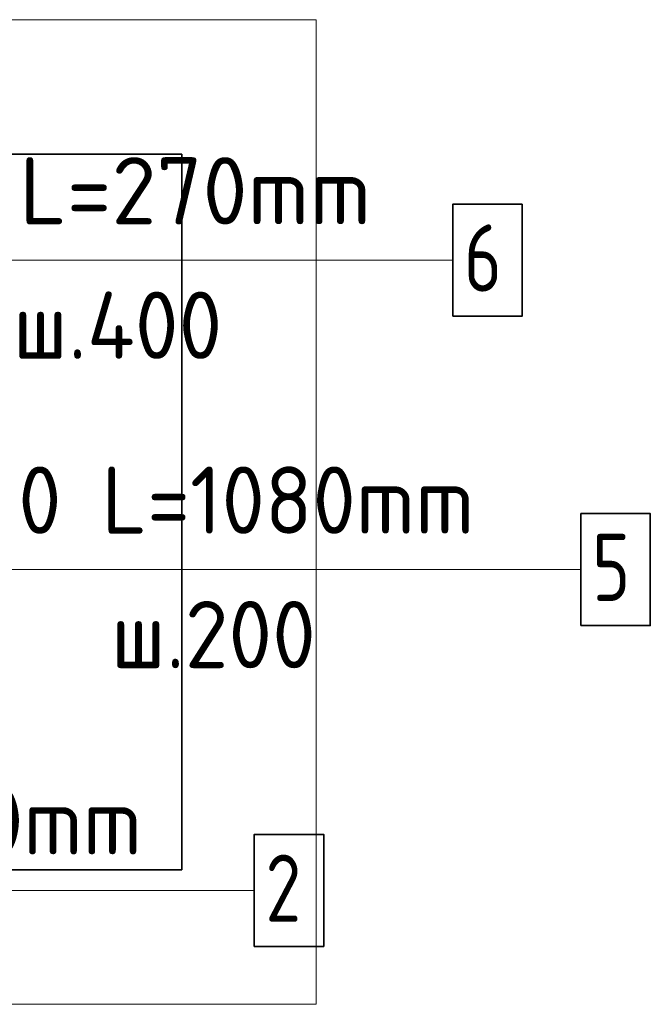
# Model space of a CAD drawing. Header units: millimetres. Extents: x -3026 to 47325, y -2839 to 55854.
# Tile 118 of 130: x 44829 to 45298, y 33186 to 33918. Entities that reach past the tile are written whole.
import ezdxf

# ---------------------------------------------------------------- set-up
doc = ezdxf.new("R2010")
doc.units = ezdxf.units.MM
for name, color, linetype, lineweight in [('Standard', 7, 'Continuous', 25), ('Арм.стержн. Арматура края', 96, 'Continuous', 35), ('Арм.стержн. вертикальными 1', 22, 'Continuous', 35)]:
    doc.layers.add(name, color=color, linetype=linetype, lineweight=lineweight)
doc.layers.add('Арм.стержн.Стяжки', color=7, linetype='Continuous', lineweight=35, true_color=0x501e0f)
doc.styles.add('ISOCPEUR', font='ISOCPEUR')

msp = doc.modelspace()

# ---------------------------------------------------------------- linework, layer by layer
at = {"layer": 'Standard', "color": 52, "linetype": 'Continuous', "lineweight": -3, "transparency": 33554687}
for p, q in [((44949.49, 33818.28), (44193.6, 33818.28)), ((44193.6, 33818.28), (44949.49, 33818.28)), ((44949.49, 33285.9), (44949.49, 33818.28)), ((44949.49, 33818.28), (44949.49, 33285.9)), ((44193.6, 33285.9), (44949.49, 33285.9)), ((44949.49, 33285.9), (44193.6, 33285.9))]:
    msp.add_line(p, q, dxfattribs=at)
at = {"layer": 'Standard', "color": 7, "linetype": 'Continuous', "lineweight": 13, "transparency": 33554687}
msp.add_lwpolyline([(44093.6, 33918.28), (44093.6, 33185.9), (45049.49, 33185.9), (45049.49, 33918.28), (44093.6, 33918.28)], dxfattribs=at)
at = {"layer": 'Арм.стержн. Арматура края', "color": 7, "linetype": 'Continuous', "lineweight": 13, "transparency": 33554687}
for q in [(44779.69, 33509.24), (45246.52, 33509.24)]:
    msp.add_line((44842.52, 33509.24), q, dxfattribs=at)
at = {"layer": 'Арм.стержн. Арматура края', "color": 7, "linetype": 'Continuous', "lineweight": 35, "transparency": 33554687}
msp.add_lwpolyline([(45246.52, 33467.58), (45298.19, 33467.58), (45298.19, 33550.91), (45246.52, 33550.91), (45246.52, 33467.58)], dxfattribs=at)
at = {"layer": 'Арм.стержн. вертикальными 1', "color": 7, "linetype": 'Continuous', "lineweight": 13, "transparency": 33554687}
msp.add_line((44595.34, 33270.61), (45003.34, 33270.61), dxfattribs=at)
at = {"layer": 'Арм.стержн. вертикальными 1', "color": 7, "linetype": 'Continuous', "lineweight": 35, "transparency": 33554687}
msp.add_lwpolyline([(45003.34, 33228.94), (45055.01, 33228.94), (45055.01, 33312.27), (45003.34, 33312.27), (45003.34, 33228.94)], dxfattribs=at)
at = {"layer": 'Арм.стержн.Стяжки', "color": 7, "linetype": 'Continuous', "lineweight": 13, "transparency": 33554687}
msp.add_line((44787.1, 33739.36), (45151.1, 33739.36), dxfattribs=at)
at = {"layer": 'Арм.стержн.Стяжки', "color": 7, "linetype": 'Continuous', "lineweight": 35, "transparency": 33554687}
msp.add_lwpolyline([(45151.1, 33697.69), (45202.77, 33697.69), (45202.77, 33781.02), (45151.1, 33781.02), (45151.1, 33697.69)], dxfattribs=at)

# ---------------------------------------------------------------- texts
at = {"layer": 'Арм.стержн. Арматура края', "color": 7, "linetype": 'Continuous', "lineweight": 25, "transparency": 33554687, "char_height": 50, "attachment_point": 7, "style": 'ISOCPEUR'}
for s, insert, width in [('\\W0.94;ø10 L=1080mm ', (44766.52, 33535.91), 478.2683), ('\\W0.78;5', (45254.86, 33485.91), 54.4012), ('\\W0.95;ш.200 ', (44896.52, 33435.91), 218.6661)]:
    msp.add_mtext(s, dxfattribs=dict(at, insert=insert, width=width))
at = {"layer": 'Арм.стержн. вертикальными 1', "color": 7, "linetype": 'Continuous', "lineweight": 25, "transparency": 33554687, "char_height": 50, "attachment_point": 7, "style": 'ISOCPEUR'}
for s, insert, width in [('\\W0.94;ø10 L=4130mm ', (44518.34, 33297.27), 483.2939), ('\\W0.78;2', (45011.67, 33247.27), 54.4012)]:
    msp.add_mtext(s, dxfattribs=dict(at, insert=insert, width=width))
at = {"layer": 'Арм.стержн.Стяжки', "color": 7, "linetype": 'Continuous', "lineweight": 25, "transparency": 33554687, "char_height": 50, "attachment_point": 7, "style": 'ISOCPEUR'}
for s, insert, width in [('\\W0.98;ø8 L=270mm ', (44721.1, 33766.02), 429.2107), ('\\W0.78;6', (45159.43, 33716.02), 54.4011), ('\\W0.95;ш.400 ', (44823.6, 33666.02), 223.7058)]:
    msp.add_mtext(s, dxfattribs=dict(at, insert=insert, width=width))

doc.saveas('drawing.dxf')
